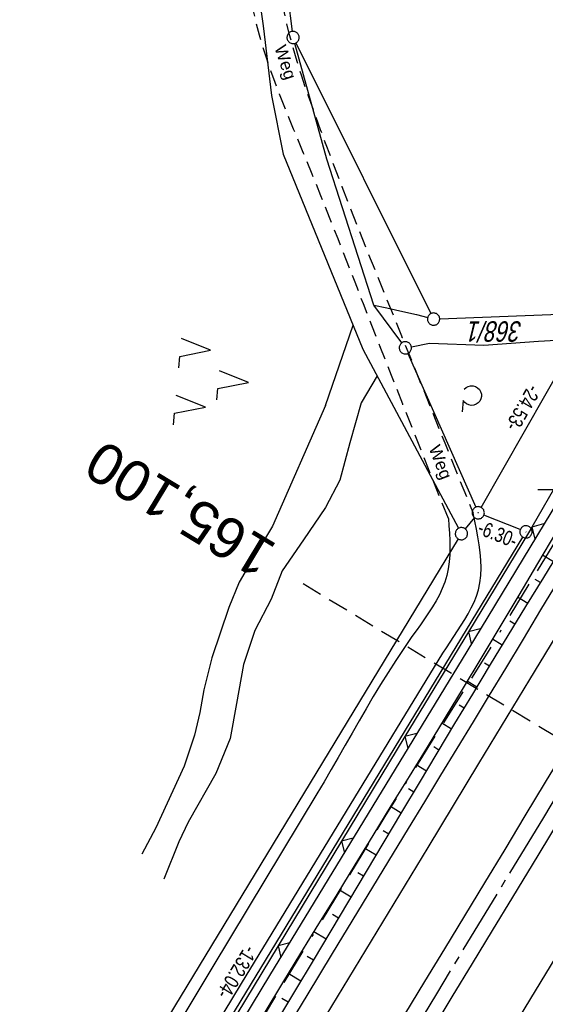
# Model space of a CAD drawing. Extents: x 509601 to 510326, y 459976 to 460916.
# Tile 32 of 39: x 510031 to 510096, y 460637 to 460758. Entities that reach past the tile are written whole.
import ezdxf
from ezdxf.enums import TextEntityAlignment as Align

# ---------------------------------------------------------------- set-up
doc = ezdxf.new("R2010")
doc.units = 0
doc.header["$LTSCALE"] = 10
doc.header["$MEASUREMENT"] = 0
for name, pattern in [('ACAD_ISO16W100', [73, 15, -6.5, 15, -6.5, 15, -7, 1, -7]), ('ACHSE', [5.5, 4, -0.5, 0.5, -0.5]), ('LT00', [0]), ('LT11', [0.3, 0.2, -0.1]), ('LT17', [0.15, 0.1, -0.05])]:
    doc.linetypes.add(name, pattern=pattern)
doc.layers.get('0').update_dxf_attribs({"linetype": 'LT00'})
for name, color, linetype in [('--EK_FBR', 1, 'LT00'), ('--EK_ST-93-1', 30, 'LT17'), ('--EL_DFK_AB_L', 21, 'LT00'), ('--EL_DFK_AB_P', 7, 'LT00'), ('-AX-093', 35, 'ACHSE'), ('ABSTAND', 8, 'LT00'), ('BAB-KABEL', 220, 'ACAD_ISO16W100'), ('DFK_AB_L', 21, 'LT00'), ('DFK_AB_P', 7, 'LT00'), ('DFK_FLUR_NR', 250, 'LT00'), ('DFK_GZPKT', 250, 'LT00'), ('DFK_KATASTER', 250, 'LT00'), ('DFK_NUTZUNG', 250, 'LT00'), ('DFK_TOPO-ANL', 252, 'LT00'), ('FELDWEG_TEXT', 250, 'Continuous'), ('V109_AFBR_BAB', 250, 'LT00'), ('V109_BOESCH', 250, 'LT00'), ('V109_BOSCHUNG', 250, 'LT00'), ('V109_FELDWEG', 250, 'LT11'), ('V109_GRABEN', 250, 'LT00'), ('V109_LD_MARK', 250, 'LT00'), ('V109_RASTER', 250, 'LT00'), ('V109_ZAUN', 40, 'LT00')]:
    doc.layers.add(name, color=color, linetype=linetype)
doc.styles.add('Beschrift', font='ARIAL.TTF')
doc.styles.get("Standard").update_dxf_attribs({"font": 'ARIAL.TTF'})

# ---------------------------------------------------------------- blocks, each defined once
blk = doc.blocks.new('SYMB7051')
at = {"color": 0, "linetype": 'ByBlock'}
blk.add_lwpolyline([(0, 0), (0, 0.06), (0.036, 0.042)], dxfattribs=at)
blk = doc.blocks.new('SYMB7010')
at = {"color": 0, "linetype": 'ByBlock'}
for points in [[(-0.031408, 0.499213), (-0.093728, 0.49134), (-0.15457, 0.475719), (-0.212975, 0.452595), (-0.268021, 0.422333), (-0.31884, 0.385411), (-0.36463, 0.342411), (-0.40467, 0.29401), (-0.438329, 0.240973), (-0.465074, 0.184136), (-0.484486, 0.124395), (-0.496256, 0.062692), (-0.5002, 0)], [(-0.5002, 0), (-0.496256, -0.062692), (-0.484486, -0.124395), (-0.465075, -0.184136), (-0.438329, -0.240973), (-0.404671, -0.29401), (-0.36463, -0.342411), (-0.31884, -0.385411), (-0.268021, -0.422333), (-0.212975, -0.452595), (-0.154571, -0.475719), (-0.093728, -0.49134), (-0.031408, -0.499213), (0.031408, -0.499213)], [(0.5002, 0), (0.496256, 0.062692), (0.484485, 0.124395), (0.465074, 0.184136), (0.438329, 0.240973), (0.40467, 0.29401), (0.36463, 0.342411), (0.31884, 0.385411), (0.268021, 0.422333), (0.212975, 0.452595), (0.15457, 0.475719), (0.093728, 0.49134), (0.031408, 0.499213), (-0.031408, 0.499213)], [(0.031408, -0.499213), (0.093728, -0.491341), (0.15457, -0.475719), (0.212975, -0.452595), (0.268021, -0.422333), (0.31884, -0.385411), (0.36463, -0.342411), (0.404671, -0.294011), (0.438329, -0.240974), (0.465075, -0.184136), (0.484486, -0.124395), (0.496256, -0.062692), (0.500201, 0)]]:
    blk.add_lwpolyline(points, dxfattribs=at)
blk = doc.blocks.new('SYMB0003')
at = {"color": 0, "linetype": 'ByBlock'}
for p, q in [((-0.015712, 0), (0.010166, 0.012015)), ((0, -0.021257), (-0.015712, 0)), ((0.010166, 0.012015), (0, -0.021257))]:
    blk.add_line(p, q, dxfattribs=at)
for points in [[(-0.031395, 0.499013), (-0.093691, 0.491144), (-0.154509, 0.475528), (-0.21289, 0.452414), (-0.267913, 0.422164), (-0.318712, 0.385257), (-0.364484, 0.342274), (-0.404509, 0.293893), (-0.438154, 0.240877), (-0.464888, 0.184062), (-0.484292, 0.124345), (-0.496058, 0.062667), (-0.5, 0)], [(-0.5, 0), (-0.496058, -0.062667), (-0.484292, -0.124345), (-0.464888, -0.184062), (-0.438154, -0.240877), (-0.404509, -0.293893), (-0.364485, -0.342274), (-0.318712, -0.385257), (-0.267914, -0.422164), (-0.21289, -0.452414), (-0.154509, -0.475529), (-0.093691, -0.491144), (-0.031395, -0.499014), (0.031395, -0.499014)], [(0.5, 0), (0.496057, 0.062667), (0.484292, 0.124345), (0.464888, 0.184062), (0.438153, 0.240877), (0.404509, 0.293893), (0.364484, 0.342274), (0.318712, 0.385257), (0.267913, 0.422164), (0.21289, 0.452414), (0.154509, 0.475528), (0.093691, 0.491144), (0.031395, 0.499013), (-0.031395, 0.499013)], [(0.031395, -0.499014), (0.093691, -0.491144), (0.154509, -0.475529), (0.21289, -0.452414), (0.267914, -0.422164), (0.318712, -0.385257), (0.364485, -0.342274), (0.404509, -0.293893), (0.438154, -0.240877), (0.464889, -0.184062), (0.484292, -0.124345), (0.496058, -0.062667), (0.5, 0)]]:
    blk.add_lwpolyline(points, dxfattribs=at)
blk = doc.blocks.new('SYMB7212')
at = {"color": 0, "linetype": 'ByBlock'}
blk.add_line((0.07, -0.1), (0.21, -0.1), dxfattribs=at)
for points in [[(-0.119836, 0.00627), (-0.114449, 0.036077), (-0.101769, 0.063585), (-0.082606, 0.087042), (-0.05818, 0.104953), (-0.030047, 0.116177), (0, 0.12)], [(-0.068816, -0.098308), (-0.091239, -0.077945), (-0.107849, -0.052617), (-0.117589, -0.023936), (-0.119836, 0.00627)], [(0, 0.12), (0.030047, 0.116177), (0.05818, 0.104953), (0.082606, 0.087041), (0.101769, 0.063585), (0.114449, 0.036077), (0.119836, 0.00627)], [(0.119836, 0.00627), (0.117589, -0.023936), (0.107849, -0.052617), (0.091239, -0.077945), (0.068816, -0.098308)]]:
    blk.add_lwpolyline(points, dxfattribs=at)
blk = doc.blocks.new('SYMB7221')
at = {"color": 0, "linetype": 'ByBlock'}
for p, q in [((0, 0.435), (-0.11, 0.065)), ((0.11, 0.065), (0, 0.435)), ((0.25, 0.065), (0.11, 0.065)), ((-0.35, -0.065), (-0.46, -0.435)), ((0.35, -0.065), (0.24, -0.435))]:
    blk.add_line(p, q, dxfattribs=at)
for points in [[(-0.1, -0.435), (-0.24, -0.435), (-0.35, -0.065)], [(0.6, -0.435), (0.46, -0.435), (0.35, -0.065)]]:
    blk.add_lwpolyline(points, dxfattribs=at)
blk = doc.blocks.new('SYMB0011')
at = {"color": 0, "linetype": 'ByBlock'}
for p, q in [((0.5, 0), (-0.5, 0)), ((0, 0.5), (0, -0.5))]:
    blk.add_line(p, q, dxfattribs=at)
blk = doc.blocks.new('SYMB0024')
at = {"color": 0, "linetype": 'ByBlock'}
for p, q in [((-0.5, 0.5), (0, 0)), ((0, 0), (0.5, 0.5))]:
    blk.add_line(p, q, dxfattribs=at)

msp = doc.modelspace()

# ---------------------------------------------------------------- linework, layer by layer
at = {"layer": '--EK_FBR', "linetype": 'LT11', "flags": 128}
for points in [[(510055.39, 460873.65), (510055.4, 460873.56), (510055.56, 460871.81), (510055.73, 460870.07), (510055.93, 460868.33), (510056.13, 460866.59), (510056.35, 460864.84), (510056.57, 460863.1), (510056.79, 460861.36), (510057, 460859.61), (510057.2, 460857.87), (510057.39, 460856.12), (510057.56, 460854.37), (510057.71, 460852.63), (510057.84, 460850.79), (510057.94, 460848.96), (510058.02, 460847.12), (510058.08, 460845.29), (510058.13, 460843.45), (510058.17, 460841.62), (510058.21, 460839.78), (510058.25, 460837.94), (510058.3, 460836.1), (510058.36, 460834.27), (510058.43, 460832.43), (510058.54, 460830.16), (510058.69, 460827.89), (510058.85, 460825.62), (510059.03, 460823.35), (510059.23, 460821.08), (510059.44, 460818.82), (510059.66, 460816.55), (510059.88, 460814.28), (510060.1, 460812.02), (510060.32, 460809.75), (510060.53, 460807.48), (510060.74, 460805.22), (510060.92, 460802.95), (510061.1, 460800.68), (510061.25, 460798.42), (510061.37, 460796.28), (510061.47, 460794.15), (510061.55, 460792.02), (510061.62, 460789.89), (510061.69, 460787.75), (510061.74, 460785.61), (510061.8, 460783.48), (510061.85, 460781.34), (510061.91, 460779.2), (510061.97, 460777.06), (510062.03, 460775.27), (510062.1, 460773.48), (510062.19, 460771.7), (510062.3, 460769.91), (510062.43, 460768.14), (510062.6, 460766.36), (510062.8, 460764.59), (510063.05, 460762.83), (510063.34, 460761.08), (510063.68, 460759.35), (510064.06, 460757.64), (510064.49, 460755.93), (510064.95, 460754.23), (510065.45, 460752.54), (510065.98, 460750.85), (510066.53, 460749.17), (510067.11, 460747.5), (510067.71, 460745.83), (510068.32, 460744.16), (510068.93, 460742.51), (510069.95, 460739.83), (510070.97, 460737.17), (510072.01, 460734.51), (510073.06, 460731.86), (510074.11, 460729.21), (510075.17, 460726.57), (510076.24, 460723.93), (510077.3, 460721.29), (510078.37, 460718.65), (510080.11, 460714.35), (510081.85, 460710.05), (510083.58, 460705.75), (510085.31, 460701.45), (510087.04, 460697.14)], [(510084.02, 460696.49), (510082.62, 460700), (510081.22, 460703.5), (510079.82, 460707), (510078.43, 460710.5), (510077.05, 460714.01), (510075.67, 460717.51), (510074.64, 460720.15), (510073.61, 460722.8), (510072.58, 460725.44), (510071.54, 460728.09), (510070.5, 460730.74), (510069.46, 460733.39), (510068.4, 460736.03), (510067.33, 460738.68), (510066.24, 460741.33), (510065.65, 460742.76), (510065.06, 460744.19), (510064.47, 460745.61), (510063.89, 460747.05), (510063.33, 460748.48), (510062.78, 460749.92), (510062.26, 460751.36), (510061.76, 460752.81), (510061.3, 460754.27), (510060.87, 460755.73), (510060.49, 460757.2), (510060.16, 460758.68), (510059.87, 460760.17), (510059.64, 460761.69), (510059.47, 460763.22), (510059.34, 460764.76), (510059.25, 460766.31), (510059.19, 460767.86), (510059.16, 460769.41), (510059.16, 460770.97), (510059.17, 460772.54), (510059.19, 460774.1), (510059.22, 460775.66), (510059.25, 460777.22), (510059.28, 460779.84), (510059.28, 460782.45), (510059.26, 460785.05), (510059.22, 460787.65), (510059.15, 460790.25), (510059.04, 460792.84), (510058.9, 460795.43), (510058.73, 460798.02), (510058.56, 460800.14), (510058.37, 460802.27), (510058.16, 460804.39), (510057.94, 460806.51), (510057.71, 460808.63), (510057.47, 460810.75), (510057.23, 460812.87), (510056.99, 460815), (510056.75, 460817.12), (510056.52, 460819.24), (510056.3, 460821.37), (510056.1, 460823.49), (510055.92, 460825.62), (510055.76, 460827.74), (510055.62, 460829.87), (510055.52, 460832), (510055.46, 460833.71), (510055.41, 460835.41), (510055.38, 460837.12), (510055.36, 460838.82), (510055.34, 460840.53), (510055.33, 460842.24), (510055.31, 460843.95), (510055.28, 460845.65), (510055.25, 460847.36), (510055.19, 460849.06), (510055.12, 460850.77), (510055.02, 460852.47), (510054.9, 460854.2), (510054.75, 460855.92), (510054.58, 460857.65), (510054.39, 460859.37), (510054.2, 460861.09), (510053.99, 460862.81), (510053.79, 460864.54), (510053.59, 460866.26), (510053.39, 460867.98), (510053.21, 460869.7), (510053.18, 460870)]]:
    msp.add_lwpolyline(points, dxfattribs=at)
at = {"layer": '--EK_FBR', "color": 2}
for points in [[(510158.11, 460760.27), (510153.78, 460752.98), (510150.72, 460747.83), (510147.65, 460742.69), (510144.58, 460737.54), (510141.51, 460732.4), (510137.4, 460725.53), (510133.28, 460718.66), (510129.16, 460711.8), (510123.04, 460701.63), (510116.92, 460691.47), (510113.76, 460686.25), (510110.61, 460681.04), (510107.45, 460675.82), (510104.3, 460670.6), (510101.19, 460665.47), (510098.09, 460660.34), (510094.98, 460655.21), (510091.87, 460650.08), (510089.4, 460646.01), (510086.93, 460641.94), (510084.45, 460637.87), (510081.98, 460633.81)], [(510098.37, 460668.27), (510095.89, 460664.16), (510093.41, 460660.05), (510090.93, 460655.94), (510088.44, 460651.84), (510086, 460647.8), (510083.55, 460643.77), (510081.09, 460639.74), (510078.64, 460635.71)]]:
    msp.add_lwpolyline(points, dxfattribs=at)
at = {"layer": '--EK_FBR'}
for points in [[(510045.56, 460617.8), (510058.67, 460639.51), (510071.53, 460660.61), (510083.35, 460679.97), (510083.78, 460680.66), (510084.23, 460681.34), (510084.69, 460682.03), (510085.15, 460682.72), (510085.6, 460683.42), (510086.04, 460684.11), (510086.45, 460684.82), (510086.83, 460685.53), (510087.17, 460686.25), (510087.46, 460686.99), (510087.7, 460687.73), (510087.89, 460688.62), (510088, 460689.52), (510088.03, 460690.44), (510088.01, 460691.37), (510087.93, 460692.32), (510087.81, 460693.27), (510087.65, 460694.23), (510087.46, 460695.2), (510087.26, 460696.17), (510087.04, 460697.14)], [(510084.02, 460696.49), (510084.09, 460695.59), (510084.15, 460694.7), (510084.2, 460693.8), (510084.21, 460692.92), (510084.19, 460692.04), (510084.13, 460691.18), (510084.01, 460690.33), (510083.83, 460689.5), (510083.59, 460688.7), (510083.28, 460687.92), (510082.92, 460687.15), (510082.51, 460686.39), (510082.07, 460685.65), (510081.59, 460684.91), (510081.1, 460684.18), (510080.59, 460683.46), (510080.07, 460682.73), (510079.56, 460682.01), (510078.55, 460680.55), (510077.58, 460679.09), (510076.63, 460677.62), (510075.72, 460676.14), (510074.82, 460674.66), (510073.94, 460673.17), (510073.08, 460671.68), (510072.22, 460670.19), (510071.37, 460668.7), (510070.51, 460667.21), (510069.65, 460665.72), (510068.78, 460664.23), (510067.89, 460662.74), (510055.16, 460641.6), (510042.07, 460619.81)], [(510097.48, 460688.85), (510095.32, 460685.28), (510093.17, 460681.7), (510091.01, 460678.12), (510089.03, 460674.85), (510087.04, 460671.58), (510085.05, 460668.32), (510083.07, 460665.05), (510081.08, 460661.78), (510079.09, 460658.52), (510075.98, 460653.4), (510072.88, 460648.29), (510069.78, 460643.17), (510066.69, 460638.05), (510064.16, 460633.86)]]:
    msp.add_lwpolyline(points, dxfattribs=at)
at = {"layer": '--EK_ST-93-1', "ltscale": 2.5}
msp.add_line((510100.45, 460667.78), (510066.21, 460688.48), dxfattribs=at)
at = {"layer": '--EL_DFK_AB_L'}
for p, q in [((510088.05, 460697.84), (510099.44, 460717.86)), ((510092.83, 460695.13), (510088.38, 460696.91)), ((510025.34, 460582.66), (510093.14, 460694.21))]:
    msp.add_line(p, q, dxfattribs=at)
at = {"layer": '-AX-093', "ltscale": 0.2}
msp.add_lwpolyline([(510203.88, 460841.48), (510199.27, 460833.6), (510186.46, 460811.81), (510173.6, 460790.03), (510160.71, 460768.28), (510147.77, 460746.56), (510134.8, 460724.85), (510121.79, 460703.17), (510108.74, 460681.51), (510095.66, 460659.87), (510082.55, 460638.25), (510069.4, 460616.65), (510056.23, 460595.07), (510043.02, 460573.51), (510029.79, 460551.96), (510016.52, 460530.43), (510003.24, 460508.92), (509989.92, 460487.42), (509976.58, 460465.94)], dxfattribs=at)
at = {"layer": 'BAB-KABEL', "ltscale": 0.03, "flags": 128}
msp.add_lwpolyline([(510190.69, 460849.49), (510190.02, 460847.77), (510183.49, 460836.65), (510180.01, 460830.87), (510176.15, 460823.97), (510174.5, 460821.68), (510167.06, 460811.48), (510163.85, 460807.73), (510158.7, 460798.44), (510145.59, 460775.75), (510145.51, 460775.62), (510139.55, 460766.25), (510127.89, 460745.69), (510116.48, 460725.5), (510103.19, 460703.69), (510088.77, 460680), (510076.36, 460660.18), (510061.57, 460635.85), (510045.28, 460608.9), (510034.01, 460589.7), (510024.1, 460573.65), (510002.67, 460537.93), (509987.3, 460513.1), (509974.33, 460492.26), (509961.21, 460471.99), (509950.27, 460455.5), (509943.57, 460445.9), (509931.33, 460428.7), (509923.89, 460415.13), (509914.56, 460398.5), (509908.3, 460386.71), (509894.89, 460365.43), (509878.85, 460339.88), (509861.2, 460311.88), (509843.86, 460284.23), (509828.7, 460259.54), (509819.09, 460252.85), (509809.31, 460236.33), (509794.75, 460212.76), (509792.12, 460209.12), (509771.59, 460183.68), (509747.18, 460153.37), (509734.69, 460137.24), (509730.91, 460132.09), (509733.13, 460114.54), (509731.41, 460108.01), (509724.52, 460095.6), (509711.28, 460076.68), (509702.95, 460063.48)], dxfattribs=at)
at = {"layer": 'DFK_AB_L'}
for p, q in [((510088.05, 460697.84), (510099.44, 460717.86)), ((510092.83, 460695.13), (510088.38, 460696.91)), ((510025.34, 460582.66), (510093.14, 460694.21))]:
    msp.add_line(p, q, dxfattribs=at)
at = {"layer": 'DFK_KATASTER'}
for p, q in [((510062.57, 460774.03), (510064.89, 460756.17)), ((510059.76, 460767.85), (510061.31, 460756.85)), ((510061.31, 460756.85), (510062.33, 460748.33)), ((510069.12, 460740.51), (510065.19, 460754.71)), ((510065.33, 460754.76), (510081.88, 460721.59)), ((510062.33, 460748.33), (510063.78, 460741.14)), ((510063.78, 460741.14), (510073.55, 460717.25)), ((510074.88, 460722.64), (510069.12, 460740.51)), ((510078.3, 460718), (510074.88, 460722.64)), ((510074.88, 460722.64), (510076.46, 460722.32)), ((510076.46, 460722.32), (510078.08, 460721.94)), ((510078.08, 460721.94), (510080.13, 460721.47)), ((510080.13, 460721.47), (510081.49, 460721.11)), ((510082.96, 460720.95), (510100.87, 460721.67)), ((510079.49, 460717.54), (510081.69, 460717.97)), ((510081.69, 460717.97), (510088.35, 460717.74)), ((510088.35, 460717.74), (510095.07, 460718.23)), ((510095.07, 460718.23), (510099.06, 460718.46)), ((510073.55, 460717.25), (510085.27, 460695.29)), ((510079.05, 460716.71), (510087.38, 460697.88)), ((510087.21, 460696.61), (510086.09, 460695.21)), ((510085.23, 460693.99), (510039.58, 460618.78))]:
    msp.add_line(p, q, dxfattribs=at)
at = {"layer": 'DFK_TOPO-ANL'}
for p, q in [((510068.95, 460710.32), (510072.35, 460720.19)), ((510075.31, 460713.96), (510073.35, 460710.68)), ((510068.95, 460710.32), (510062.48, 460695.53)), ((510073.35, 460710.68), (510071.94, 460705.77)), ((510071.94, 460705.77), (510070.72, 460701.17)), ((510070.72, 460701.17), (510068.96, 460697.84)), ((510068.96, 460697.84), (510066.27, 460693.89)), ((510062.48, 460695.53), (510059.78, 460691.04)), ((510066.27, 460693.89), (510063.66, 460690.06)), ((510059.78, 460691.04), (510058.4, 460688.67)), ((510063.66, 460690.06), (510062.31, 460686.6)), ((510058.4, 460688.67), (510057.11, 460685.57)), ((510062.31, 460686.6), (510060.3, 460682.78)), ((510057.11, 460685.57), (510055.03, 460679.41)), ((510060.3, 460682.78), (510058.92, 460678.6)), ((510055.03, 460679.41), (510054.07, 460675.48)), ((510058.92, 460678.6), (510058.04, 460673.8)), ((510054.07, 460675.48), (510053.57, 460672.73)), ((510058.04, 460673.8), (510057.27, 460669.51)), ((510053.57, 460672.73), (510052.92, 460669.94)), ((510052.92, 460669.94), (510051.66, 460666.13)), ((510057.27, 460669.51), (510055.51, 460665.24)), ((510051.66, 460666.13), (510048.17, 460658.57)), ((510055.51, 460665.24), (510052.14, 460659.29)), ((510048.17, 460658.57), (510046.44, 460655.34)), ((510052.14, 460659.29), (510051.01, 460656.88)), ((510051.01, 460656.88), (510049.14, 460652.29))]:
    msp.add_line(p, q, dxfattribs=at)
at = {"layer": 'V109_AFBR_BAB', "color": 0}
for points in [[(510158.11, 460760.27), (510153.78, 460752.98), (510150.72, 460747.83), (510147.65, 460742.69), (510144.58, 460737.54), (510141.51, 460732.4), (510137.4, 460725.53), (510133.28, 460718.66), (510129.16, 460711.8), (510123.04, 460701.63), (510116.92, 460691.47), (510113.76, 460686.25), (510110.61, 460681.04), (510107.45, 460675.82), (510104.3, 460670.6), (510101.19, 460665.47), (510098.09, 460660.34), (510094.98, 460655.21), (510091.87, 460650.08), (510089.4, 460646.01), (510086.93, 460641.94), (510084.45, 460637.87), (510081.98, 460633.81)], [(510098.37, 460668.27), (510095.89, 460664.16), (510093.41, 460660.05), (510090.93, 460655.94), (510088.44, 460651.84), (510086, 460647.8), (510083.55, 460643.77), (510081.09, 460639.74), (510078.64, 460635.71)]]:
    msp.add_lwpolyline(points, dxfattribs=at)
at = {"layer": 'V109_AFBR_BAB'}
for points in [[(510045.56, 460617.8), (510058.67, 460639.51), (510071.53, 460660.61), (510083.35, 460679.97), (510083.78, 460680.66), (510084.23, 460681.34), (510084.69, 460682.03), (510085.15, 460682.72), (510085.6, 460683.42), (510086.04, 460684.11), (510086.45, 460684.82), (510086.83, 460685.53), (510087.17, 460686.25), (510087.46, 460686.99), (510087.7, 460687.73), (510087.89, 460688.62), (510088, 460689.52), (510088.03, 460690.44), (510088.01, 460691.37), (510087.93, 460692.32), (510087.81, 460693.27), (510087.65, 460694.23), (510087.46, 460695.2), (510087.26, 460696.17), (510087.04, 460697.14)], [(510084.02, 460696.49), (510084.09, 460695.59), (510084.15, 460694.7), (510084.2, 460693.8), (510084.21, 460692.92), (510084.19, 460692.04), (510084.13, 460691.18), (510084.01, 460690.33), (510083.83, 460689.5), (510083.59, 460688.7), (510083.28, 460687.92), (510082.92, 460687.15), (510082.51, 460686.39), (510082.07, 460685.65), (510081.59, 460684.91), (510081.1, 460684.18), (510080.59, 460683.46), (510080.07, 460682.73), (510079.56, 460682.01), (510078.55, 460680.55), (510077.58, 460679.09), (510076.63, 460677.62), (510075.72, 460676.14), (510074.82, 460674.66), (510073.94, 460673.17), (510073.08, 460671.68), (510072.22, 460670.19), (510071.37, 460668.7), (510070.51, 460667.21), (510069.65, 460665.72), (510068.78, 460664.23), (510067.89, 460662.74), (510055.16, 460641.6), (510042.07, 460619.81)], [(510097.48, 460688.85), (510095.32, 460685.28), (510093.17, 460681.7), (510091.01, 460678.12), (510089.03, 460674.85), (510087.04, 460671.58), (510085.05, 460668.32), (510083.07, 460665.05), (510081.08, 460661.78), (510079.09, 460658.52), (510075.98, 460653.4), (510072.88, 460648.29), (510069.78, 460643.17), (510066.69, 460638.05), (510064.16, 460633.86)]]:
    msp.add_lwpolyline(points, dxfattribs=at)
at = {"layer": 'V109_BOESCH'}
msp.add_lwpolyline([(510062.49, 460634.04), (510065.31, 460638.72), (510067.48, 460642.34), (510069.65, 460645.97), (510071.82, 460649.6), (510073.98, 460653.23), (510076.14, 460656.86), (510078.31, 460660.49), (510080.47, 460664.11), (510082.64, 460667.74), (510084.82, 460671.36), (510087, 460674.98), (510089.18, 460678.6), (510091.35, 460682.15), (510093.52, 460685.71), (510095.7, 460689.26), (510097.88, 460692.8)], dxfattribs=at)
at = {"layer": 'V109_BOSCHUNG'}
for p, q in [((510096.89, 460691.19), (510095.56, 460692)), ((510095.32, 460688.64), (510094.67, 460689.03)), ((510093.75, 460686.08), (510092.49, 460686.84)), ((510092.18, 460683.52), (510091.57, 460683.89)), ((510090.62, 460680.96), (510089.41, 460681.69)), ((510089.06, 460678.4), (510088.46, 460678.76)), ((510087.51, 460675.83), (510086.32, 460676.55)), ((510085.96, 460673.26), (510085.36, 460673.62)), ((510084.41, 460670.69), (510083.2, 460671.42)), ((510082.87, 460668.12), (510082.25, 460668.49)), ((510081.33, 460665.54), (510080.08, 460666.3)), ((510079.79, 460662.97), (510079.15, 460663.35)), ((510078.25, 460660.39), (510076.94, 460661.18)), ((510076.71, 460657.81), (510076.04, 460658.22)), ((510075.18, 460655.24), (510073.8, 460656.07)), ((510073.64, 460652.66), (510072.94, 460653.09)), ((510072.11, 460650.08), (510070.66, 460650.96)), ((510070.57, 460647.51), (510069.83, 460647.95)), ((510069.03, 460644.93), (510067.52, 460645.84)), ((510067.49, 460642.36), (510066.72, 460642.82)), ((510065.95, 460639.78), (510064.4, 460640.72)), ((510064.4, 460637.21), (510063.62, 460637.68))]:
    msp.add_line(p, q, dxfattribs=at)
at = {"layer": 'V109_FELDWEG', "flags": 128}
for points in [[(510055.39, 460873.65), (510055.4, 460873.56), (510055.56, 460871.81), (510055.73, 460870.07), (510055.93, 460868.33), (510056.13, 460866.59), (510056.35, 460864.84), (510056.57, 460863.1), (510056.79, 460861.36), (510057, 460859.61), (510057.2, 460857.87), (510057.39, 460856.12), (510057.56, 460854.37), (510057.71, 460852.63), (510057.84, 460850.79), (510057.94, 460848.96), (510058.02, 460847.12), (510058.08, 460845.29), (510058.13, 460843.45), (510058.17, 460841.62), (510058.21, 460839.78), (510058.25, 460837.94), (510058.3, 460836.1), (510058.36, 460834.27), (510058.43, 460832.43), (510058.54, 460830.16), (510058.69, 460827.89), (510058.85, 460825.62), (510059.03, 460823.35), (510059.23, 460821.08), (510059.44, 460818.82), (510059.66, 460816.55), (510059.88, 460814.28), (510060.1, 460812.02), (510060.32, 460809.75), (510060.53, 460807.48), (510060.74, 460805.22), (510060.92, 460802.95), (510061.1, 460800.68), (510061.25, 460798.42), (510061.37, 460796.28), (510061.47, 460794.15), (510061.55, 460792.02), (510061.62, 460789.89), (510061.69, 460787.75), (510061.74, 460785.61), (510061.8, 460783.48), (510061.85, 460781.34), (510061.91, 460779.2), (510061.97, 460777.06), (510062.03, 460775.27), (510062.1, 460773.48), (510062.19, 460771.7), (510062.3, 460769.91), (510062.43, 460768.14), (510062.6, 460766.36), (510062.8, 460764.59), (510063.05, 460762.83), (510063.34, 460761.08), (510063.68, 460759.35), (510064.06, 460757.64), (510064.49, 460755.93), (510064.95, 460754.23), (510065.45, 460752.54), (510065.98, 460750.85), (510066.53, 460749.17), (510067.11, 460747.5), (510067.71, 460745.83), (510068.32, 460744.16), (510068.93, 460742.51), (510069.95, 460739.83), (510070.97, 460737.17), (510072.01, 460734.51), (510073.06, 460731.86), (510074.11, 460729.21), (510075.17, 460726.57), (510076.24, 460723.93), (510077.3, 460721.29), (510078.37, 460718.65), (510080.11, 460714.35), (510081.85, 460710.05), (510083.58, 460705.75), (510085.31, 460701.45), (510087.04, 460697.14)], [(510084.02, 460696.49), (510082.62, 460700), (510081.22, 460703.5), (510079.82, 460707), (510078.43, 460710.5), (510077.05, 460714.01), (510075.67, 460717.51), (510074.64, 460720.15), (510073.61, 460722.8), (510072.58, 460725.44), (510071.54, 460728.09), (510070.5, 460730.74), (510069.46, 460733.39), (510068.4, 460736.03), (510067.33, 460738.68), (510066.24, 460741.33), (510065.65, 460742.76), (510065.06, 460744.19), (510064.47, 460745.61), (510063.89, 460747.05), (510063.33, 460748.48), (510062.78, 460749.92), (510062.26, 460751.36), (510061.76, 460752.81), (510061.3, 460754.27), (510060.87, 460755.73), (510060.49, 460757.2), (510060.16, 460758.68), (510059.87, 460760.17), (510059.64, 460761.69), (510059.47, 460763.22), (510059.34, 460764.76), (510059.25, 460766.31), (510059.19, 460767.86), (510059.16, 460769.41), (510059.16, 460770.97), (510059.17, 460772.54), (510059.19, 460774.1), (510059.22, 460775.66), (510059.25, 460777.22), (510059.28, 460779.84), (510059.28, 460782.45), (510059.26, 460785.05), (510059.22, 460787.65), (510059.15, 460790.25), (510059.04, 460792.84), (510058.9, 460795.43), (510058.73, 460798.02), (510058.56, 460800.14), (510058.37, 460802.27), (510058.16, 460804.39), (510057.94, 460806.51), (510057.71, 460808.63), (510057.47, 460810.75), (510057.23, 460812.87), (510056.99, 460815), (510056.75, 460817.12), (510056.52, 460819.24), (510056.3, 460821.37), (510056.1, 460823.49), (510055.92, 460825.62), (510055.76, 460827.74), (510055.62, 460829.87), (510055.52, 460832), (510055.46, 460833.71), (510055.41, 460835.41), (510055.38, 460837.12), (510055.36, 460838.82), (510055.34, 460840.53), (510055.33, 460842.24), (510055.31, 460843.95), (510055.28, 460845.65), (510055.25, 460847.36), (510055.19, 460849.06), (510055.12, 460850.77), (510055.02, 460852.47), (510054.9, 460854.2), (510054.75, 460855.92), (510054.58, 460857.65), (510054.39, 460859.37), (510054.2, 460861.09), (510053.99, 460862.81), (510053.79, 460864.54), (510053.59, 460866.26), (510053.39, 460867.98), (510053.21, 460869.7), (510053.18, 460870)]]:
    msp.add_lwpolyline(points, dxfattribs=at)
at = {"layer": 'V109_GRABEN'}
for points in [[(510177.41, 460846.35), (510177.79, 460846.22), (510178.15, 460846.09), (510178.47, 460845.94), (510178.73, 460845.77), (510178.91, 460845.56), (510179, 460845.31), (510178.99, 460845.08), (510178.93, 460844.84), (510178.84, 460844.59), (510178.73, 460844.36), (510160.31, 460807.3), (510135.77, 460764.67), (510112.13, 460722.88), (510086.3, 460680.21)], [(510097.26, 460694.89), (510094.96, 460690.99), (510092.65, 460687.11), (510090.33, 460683.22), (510088.01, 460679.34), (510085.82, 460675.72), (510083.62, 460672.1), (510081.41, 460668.48), (510079.2, 460664.87), (510076.99, 460661.26), (510074.77, 460657.65), (510072.55, 460654.04), (510070.34, 460650.43), (510068.12, 460646.82), (510065.92, 460643.21), (510063.71, 460639.59), (510061.4, 460635.78)], [(510086.3, 460680.21), (510062.12, 460640.48), (510036.6, 460598.34), (510011.75, 460558.04), (509989.93, 460523.11), (509972.93, 460495.81), (509947.28, 460454.88), (509921.59, 460413.67), (509905.26, 460385.68)]]:
    msp.add_lwpolyline(points, dxfattribs=at)
at = {"layer": 'V109_LD_MARK'}
for points in [[(510143.2, 460758.63), (510138.75, 460751.16), (510134.3, 460743.7), (510129.85, 460736.25), (510125.38, 460728.8), (510120.91, 460721.35), (510116.43, 460713.91), (510111.94, 460706.47), (510107.45, 460699.03), (510102.96, 460691.6), (510098.46, 460684.17), (510093.96, 460676.74), (510087.73, 460666.45), (510081.49, 460656.16), (510075.24, 460645.87), (510068.99, 460635.59)], [(510092.74, 460635.37), (510097.94, 460643.93), (510103.13, 460652.48), (510108.32, 460661.04), (510113.51, 460669.6), (510118.7, 460678.15), (510123.89, 460686.7), (510127.26, 460692.25), (510130.62, 460697.8), (510133.99, 460703.35), (510137.36, 460708.9), (510140.72, 460714.45), (510144.07, 460720.01), (510147.42, 460725.57), (510150.76, 460731.14), (510154.09, 460736.71), (510157.41, 460742.29), (510160.73, 460747.87), (510164.02, 460753.47), (510167.31, 460759.07)]]:
    msp.add_lwpolyline(points, dxfattribs=at)
at = {"layer": 'V109_RASTER'}
msp.add_line((510105, 460700), (510095, 460700), dxfattribs=at)
at = {"layer": 'V109_ZAUN'}
for p, q in [((510086.48, 460682.61), (510078.7, 460669.78)), ((510078.7, 460669.78), (510070.93, 460656.95)), ((510070.93, 460656.95), (510063.15, 460644.13)), ((510063.15, 460644.13), (510055.37, 460631.3))]:
    msp.add_line(p, q, dxfattribs=at)
for points in [[(510101.76, 460708.42), (510101.05, 460707.18), (510094.25, 460695.44)], [(510094.25, 460695.44), (510093.84, 460694.74), (510086.48, 460682.61)]]:
    msp.add_lwpolyline(points, dxfattribs=at)

# ---------------------------------------------------------------- block references
at = {"layer": '--EL_DFK_AB_P', "xscale": 1.500000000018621, "yscale": 1.5, "zscale": 1.5, "rotation": 264.7377099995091}
for p in [(510087.68, 460697.19), (510093.53, 460694.85)]:
    msp.add_blockref('SYMB0003', p, dxfattribs=at)
at = {"layer": 'DFK_AB_P', "xscale": 1.500000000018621, "yscale": 1.5, "zscale": 1.5, "rotation": 264.7377099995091}
for p in [(510087.68, 460697.19), (510093.53, 460694.85)]:
    msp.add_blockref('SYMB0003', p, dxfattribs=at)
at = {"layer": 'DFK_GZPKT', "xscale": 1.500000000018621, "yscale": 1.5, "zscale": 1.5, "rotation": 264.7377099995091}
for p in [(510064.99, 460755.43), (510082.21, 460720.92), (510078.75, 460717.4), (510085.62, 460694.63)]:
    msp.add_blockref('SYMB7010', p, dxfattribs=at)
at = {"layer": 'DFK_KATASTER', "yscale": 0.09999999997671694, "zscale": 0.1}
for p, xscale, rotation in [((510072.68, 460731.09), 0.1000000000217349, 282.8154499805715), ((510067.89, 460730.14), 0.1000000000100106, 100.8209799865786), ((510093.31, 460721.81), 0.09999999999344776, 7.007830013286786), ((510093.46, 460717.61), 0.09999999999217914, 187.1257900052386), ((510086.18, 460696.09), 0.1000000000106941, 30.09042001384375)]:
    msp.add_blockref('SYMB7051', p, dxfattribs=dict(at, xscale=xscale, rotation=rotation))
at = {"layer": 'DFK_NUTZUNG', "xscale": 10.00000000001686, "yscale": 10, "zscale": 10, "rotation": 264.7377100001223}
for name, p in [('SYMB7221', (510055.21, 460713.56)), ('SYMB7212', (510086.88, 460711.55))]:
    msp.add_blockref(name, p, dxfattribs=at)
at = {"layer": 'V109_FELDWEG', "xscale": 0.1000000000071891, "yscale": 0.09999999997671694, "zscale": 0.1, "rotation": 238.7303999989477}
for p in [(510068.93, 460742.51), (510066.24, 460741.33), (510078.37, 460718.65), (510075.67, 460717.51)]:
    msp.add_blockref('SYMB0011', p, dxfattribs=at)
at = {"layer": 'V109_ZAUN', "yscale": 2.099999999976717, "zscale": 2.1}
for p, xscale, rotation in [((510094.25, 460695.44), 2.099999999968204, 239.8984700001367), ((510086.48, 460682.61), 2.100000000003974, 238.7688699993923), ((510078.7, 460669.78), 2.100000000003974, 238.7688699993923), ((510070.93, 460656.95), 2.100000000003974, 238.7688699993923), ((510063.15, 460644.13), 2.100000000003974, 238.7688699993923)]:
    msp.add_blockref('SYMB0024', p, dxfattribs=dict(at, xscale=xscale, rotation=rotation))

# ---------------------------------------------------------------- texts
at = {"layer": '--EK_ST-93-1', "style": 'Beschrift'}
msp.add_text('165,100', height=5, rotation=-211.1642, dxfattribs=at).set_placement((510061.93, 460691.06), align=Align.MIDDLE_LEFT)
at = {"layer": 'ABSTAND', "width": 0.75}
for s, rotation, p in [(' -24.53-', -119.6374, (510094.15, 460713.51)), (' -6.30-', -21.8014, (510086.97, 460694.86)), (' -132.04-', -121.2925, (510059.45, 460644.78))]:
    msp.add_text(s, height=1.8, rotation=rotation, dxfattribs=at).set_placement(p)
at = {"layer": 'DFK_FLUR_NR', "oblique": 13.754, "width": 0.75}
msp.add_text('368/1', height=2.5, rotation=180.0012, dxfattribs=at).set_placement((510093.13, 460720.65))
at = {"layer": 'FELDWEG_TEXT', "char_height": 1.5, "attachment_point": 7, "style": 'Beschrift'}
for insert, rotation in [((510062.25, 460754.06), 288.4151), ((510081.16, 460704.96), 291.5794)]:
    msp.add_mtext('Weg', dxfattribs=dict(at, insert=insert, rotation=rotation))

doc.saveas('drawing.dxf')
